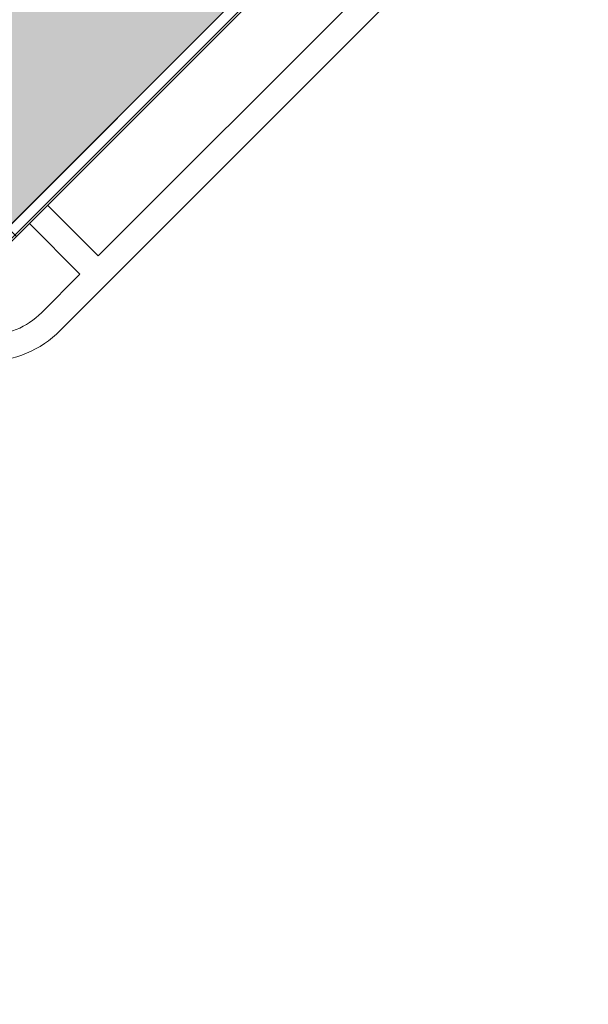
# Model space of a CAD drawing. Header units: millimetres. Extents: x 811 to 573824, y 137 to 100812.
# Tile 97 of 143: x 461217 to 461767, y 69833 to 70785. Entities that reach past the tile are written whole.
import ezdxf

# ---------------------------------------------------------------- set-up
doc = ezdxf.new("R2010")
doc.units = ezdxf.units.MM
doc.header["$LTSCALE"] = 3
doc.header["$MEASUREMENT"] = 0
for name, color, linetype, lineweight in [('COLUMN', 7, 'Continuous', 0), ('EXIST BRICKWORK', 7, 'Continuous', 0), ('FOH TEXT', 7, 'Continuous', 0), ('JOINERY DETAILS TEXT', 7, 'Continuous', 0)]:
    doc.layers.add(name, color=color, linetype=linetype, lineweight=lineweight)
doc.styles.add('ARA-30', font='stylu.ttf', dxfattribs={"height": 60})
doc.styles.add('ARC SCALE50', font='swissc.ttf', dxfattribs={"height": 100})

# ---------------------------------------------------------------- blocks, each defined once
blk = doc.blocks.new('gsdgsr')
at = {"layer": 'COLUMN'}
h = blk.add_hatch(color=256, dxfattribs=at)
h.dxf.hatch_style = 1
h.paths.add_polyline_path([(460914.9663488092, 70833.6490256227), (461185.0811392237, 70563.53423520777), (461600.8599265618, 70979.31302254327), (461330.7451361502, 71249.42781295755)])
for p, q in [((461317.512716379, 71290.78644059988, 0.1178512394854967), (461332.4435932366, 71270.75831063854, 0.1178512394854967)), ((461317.5127163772, 71290.78644060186, 0.1178512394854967), (461332.4435932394, 71270.75831063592, 0.1178512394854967)), ((461317.512716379, 71290.78644059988, 0.1178512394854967), (461332.4435932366, 71270.75831063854, 0.1178512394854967)), ((461317.5127163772, 71290.78644060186, 0.1178512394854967), (461332.4435932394, 71270.75831063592, 0.1178512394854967)), ((461683.7791808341, 71046.30040588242, 0.1178512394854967), (461448.428344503, 71281.65124221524, 0.1178512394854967)), ((461683.7791808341, 71046.30040588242, 0.1178512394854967), (461448.428344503, 71281.65124221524, 0.1178512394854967)), ((461430.7094490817, 71263.98752145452, 0.1178512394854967), (461377.690141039, 71210.96821341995, 0.1178512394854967)), ((461430.7094490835, 71263.98752145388, 0.1178512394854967), (461377.6901410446, 71210.96821341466, 0.1178512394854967)), ((461430.7094490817, 71263.98752145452, 0.1178512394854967), (461377.690141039, 71210.96821341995, 0.1178512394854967)), ((461430.7094490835, 71263.98752145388, 0.1178512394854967), (461377.6901410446, 71210.96821341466, 0.1178512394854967)), ((461330.7451361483, 71257.9130943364, 0.1178512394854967), (460906.481067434, 70833.6490256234, 0.1178512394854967)), ((460906.481067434, 70833.6490256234, 0.1178512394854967), (461330.7451361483, 71257.91309433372, 0.1178512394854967)), ((461330.7451361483, 71257.9130943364, 0.1178512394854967), (460906.481067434, 70833.6490256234, 0.1178512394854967)), ((460906.481067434, 70833.6490256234, 0.1178512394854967), (461330.7451361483, 71257.91309433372, 0.1178512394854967)), ((460914.9663488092, 70833.6490256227, 0.1178512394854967), (461330.7451361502, 71249.42781295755, 0.1178512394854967)), ((460914.9663488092, 70833.6490256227, 0.1178512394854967), (461330.7451361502, 71249.42781295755, 0.1178512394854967)), ((461330.7451361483, 71257.91309433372, 0.1178512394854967), (461613.5878486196, 70975.07038186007, 0.1178512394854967)), ((461330.7451361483, 71257.91309433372, 0.1178512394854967), (461613.5878486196, 70975.07038186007, 0.1178512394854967)), ((461330.7451361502, 71249.42781295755, 0.1178512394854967), (461600.8599265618, 70979.31302254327, 0.1178512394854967)), ((461330.7451361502, 71249.42781295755, 0.1178512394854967), (461600.8599265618, 70979.31302254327, 0.1178512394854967)), ((461395.3678105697, 71193.29054388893, 0.1178512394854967), (461448.4007571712, 71246.32349048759, 0.1178512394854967)), ((461395.3678105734, 71193.29054388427, 0.1178512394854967), (461448.400757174, 71246.32349048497, 0.1178512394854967)), ((461395.3678105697, 71193.29054388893, 0.1178512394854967), (461448.4007571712, 71246.32349048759, 0.1178512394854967)), ((461395.3678105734, 71193.29054388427, 0.1178512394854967), (461448.400757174, 71246.32349048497, 0.1178512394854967)), ((461448.4007571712, 71246.32349048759, 0.1178512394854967), (461607.627511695, 71087.09673596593, 0.1178512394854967)), ((461448.400757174, 71246.32349048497, 0.1178512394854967), (461607.6275116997, 71087.09673595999, 0.1178512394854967)), ((461448.4007571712, 71246.32349048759, 0.1178512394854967), (461607.627511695, 71087.09673596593, 0.1178512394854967)), ((461448.400757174, 71246.32349048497, 0.1178512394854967), (461607.6275116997, 71087.09673595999, 0.1178512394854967)), ((461607.627511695, 71087.09673596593, 0.1178512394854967), (461554.5945650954, 71034.06378935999, 0.1178512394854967)), ((461607.6275116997, 71087.09673595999, 0.1178512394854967), (461554.5945650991, 71034.06378935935, 0.1178512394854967)), ((461607.627511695, 71087.09673596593, 0.1178512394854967), (461554.5945650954, 71034.06378935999, 0.1178512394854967)), ((461607.6275116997, 71087.09673595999, 0.1178512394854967), (461554.5945650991, 71034.06378935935, 0.1178512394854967)), ((461572.2722346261, 71016.38611983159, 0.1178512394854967), (461625.3051812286, 71069.4190664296, 0.1178512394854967)), ((461572.2722346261, 71016.38611982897, 0.1178512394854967), (461625.3051812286, 71069.4190664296, 0.1178512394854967)), ((461572.2722346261, 71016.38611983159, 0.1178512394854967), (461625.3051812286, 71069.4190664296, 0.1178512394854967)), ((461572.2722346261, 71016.38611982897, 0.1178512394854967), (461625.3051812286, 71069.4190664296, 0.1178512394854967)), ((461625.3051812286, 71069.4190664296, 0.1178512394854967), (461672.5859561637, 71022.13829149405, 0.1178512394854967)), ((461625.3051812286, 71069.4190664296, 0.1178512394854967), (461672.5859561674, 71022.13829149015, 0.1178512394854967)), ((461625.3051812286, 71069.4190664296, 0.1178512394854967), (461672.5859561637, 71022.13829149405, 0.1178512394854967)), ((461625.3051812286, 71069.4190664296, 0.1178512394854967), (461672.5859561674, 71022.13829149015, 0.1178512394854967)), ((461185.0811392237, 70563.53423520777, 0.1178512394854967), (461600.8599265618, 70979.31302254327, 0.1178512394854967)), ((461185.0811392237, 70563.53423520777, 0.1178512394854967), (461600.8599265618, 70979.31302254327, 0.1178512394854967)), ((461613.5878486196, 70975.07038186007, 0.1178512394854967), (461189.3237799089, 70550.80631314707, 0.1178512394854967)), ((461613.5878486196, 70975.07038186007, 0.1178512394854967), (461189.3237799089, 70550.80631314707, 0.1178512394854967)), ((461613.5878486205, 70975.07038185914, 0.1178512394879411), (461189.3237799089, 70550.8063131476, 0.1178512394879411)), ((461205.5872358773, 70584.04033186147, 0.1178512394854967), (461580.3538299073, 70958.80692588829, 0.1178512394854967)), ((461205.5872358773, 70584.04033186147, 0.1178512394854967), (461580.3538299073, 70958.80692588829, 0.1178512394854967)), ((461208.4156630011, 70572.7266233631, 0.1178512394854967), (461591.6675384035, 70955.97849876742, 0.1178512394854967)), ((461208.4156630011, 70572.7266233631, 0.1178512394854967), (461591.6675384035, 70955.97849876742, 0.1178512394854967)), ((461584.5964705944, 70963.04956657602, 0.1178512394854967), (461580.3538299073, 70958.80692588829, 0.1178512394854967)), ((461584.5964705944, 70963.04956657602, 0.1178512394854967), (461580.3538299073, 70958.80692588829, 0.1178512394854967)), ((461580.3538299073, 70958.80692588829, 0.1178512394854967), (461584.5964705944, 70954.56428520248, 0.1178512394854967)), ((461580.3538299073, 70958.80692588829, 0.1178512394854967), (461584.5964705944, 70954.56428520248, 0.1178512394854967)), ((461580.3538299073, 70958.80692588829, 0.1178512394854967), (461584.5964705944, 70954.56428520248, 0.1178512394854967)), ((461580.3538299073, 70958.80692588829, 0.1178512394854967), (461584.5964705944, 70954.56428520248, 0.1178512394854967)), ((461591.6675384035, 70955.97849876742, 0.1178512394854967), (461584.5964705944, 70963.04956657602, 0.1178512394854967)), ((461591.6675384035, 70955.97849876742, 0.1178512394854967), (461584.5964705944, 70963.04956657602, 0.1178512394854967)), ((461584.5964705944, 70954.56428520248, 0.1178512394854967), (461588.8391112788, 70950.3216445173, 0.1178512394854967)), ((461584.5964705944, 70954.56428520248, 0.1178512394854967), (461588.8391112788, 70950.3216445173, 0.1178512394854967)), ((461576.4177684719, 70937.90030170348, 0.1178512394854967), (461558.7400989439, 70920.22263217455, 0.1178512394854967)), ((461576.4177684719, 70937.90030170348, 0.1178512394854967), (461558.7400989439, 70920.22263217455, 0.1178512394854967)), ((461625.3689644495, 70888.94910572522, 0.1178512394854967), (461576.4177684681, 70937.90030170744, 0.1178512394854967)), ((461625.3689644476, 70888.9491057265, 0.1178512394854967), (461576.4177684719, 70937.90030170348, 0.1178512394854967)), ((461625.3689644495, 70888.94910572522, 0.1178512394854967), (461576.4177684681, 70937.90030170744, 0.1178512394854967)), ((461625.3689644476, 70888.9491057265, 0.1178512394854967), (461576.4177684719, 70937.90030170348, 0.1178512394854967)), ((461663.6962368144, 70927.27637809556, 0.1178512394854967), (461625.3689644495, 70888.94910572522, 0.1178512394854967)), ((461663.6962368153, 70927.27637809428, 0.1178512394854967), (461625.3689644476, 70888.9491057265, 0.1178512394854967)), ((461663.6962368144, 70927.27637809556, 0.1178512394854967), (461625.3689644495, 70888.94910572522, 0.1178512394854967)), ((461663.6962368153, 70927.27637809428, 0.1178512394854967), (461625.3689644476, 70888.9491057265, 0.1178512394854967)), ((461558.7400989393, 70920.22263217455, 0.1178512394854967), (461607.6912949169, 70871.27143619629, 0.1178512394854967)), ((461558.7400989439, 70920.22263217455, 0.1178512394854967), (461607.6912949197, 70871.27143619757, 0.1178512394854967)), ((461558.7400989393, 70920.22263217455, 0.1178512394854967), (461607.6912949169, 70871.27143619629, 0.1178512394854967)), ((461558.7400989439, 70920.22263217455, 0.1178512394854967), (461607.6912949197, 70871.27143619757, 0.1178512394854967)), ((461256.3811864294, 70484.60598866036, 0.1178512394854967), (461681.1368406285, 70909.3616428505, 0.1178512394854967)), ((461256.3811864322, 70484.60598865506, 0.1178512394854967), (461681.1368406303, 70909.36164284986, 0.1178512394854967)), ((461256.3811864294, 70484.60598866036, 0.1178512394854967), (461681.1368406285, 70909.3616428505, 0.1178512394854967)), ((461256.3811864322, 70484.60598865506, 0.1178512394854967), (461681.1368406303, 70909.36164284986, 0.1178512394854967)), ((461607.6912949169, 70871.27143619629, 0.1178512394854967), (461293.1227255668, 70556.70286685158, 0.1178512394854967)), ((461607.6912949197, 70871.27143619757, 0.1178512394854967), (461293.1227255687, 70556.70286685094, 0.1178512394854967)), ((461607.6912949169, 70871.27143619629, 0.1178512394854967), (461293.1227255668, 70556.70286685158, 0.1178512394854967)), ((461607.6912949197, 70871.27143619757, 0.1178512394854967), (461293.1227255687, 70556.70286685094, 0.1178512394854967)), ((460893.5859233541, 70831.98428730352, 0.1178512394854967), (460873.5438680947, 70846.92905875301, 0.1178512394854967)), ((460893.5859233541, 70831.98428730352, 0.1178512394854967), (460873.5438680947, 70846.92905875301, 0.1178512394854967)), ((460893.5859233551, 70831.98428729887, 0.1178512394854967), (460873.5438680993, 70846.92905874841, 0.1178512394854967)), ((460893.5859233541, 70831.98428730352, 0.1178512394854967), (460873.5438680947, 70846.92905875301, 0.1178512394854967)), ((460893.5859233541, 70831.98428730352, 0.1178512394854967), (460873.5438680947, 70846.92905875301, 0.1178512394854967)), ((460893.5859233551, 70831.98428729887, 0.1178512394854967), (460873.5438680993, 70846.92905874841, 0.1178512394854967)), ((461189.3237799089, 70550.80631314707, 0.1178512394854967), (460906.481067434, 70833.6490256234, 0.1178512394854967)), ((461189.3237799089, 70550.80631314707, 0.1178512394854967), (460906.481067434, 70833.6490256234, 0.1178512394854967)), ((461185.0811392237, 70563.53423520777, 0.1178512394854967), (460914.9663488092, 70833.6490256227, 0.1178512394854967)), ((461185.0811392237, 70563.53423520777, 0.1178512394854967), (460914.9663488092, 70833.6490256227, 0.1178512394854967)), ((460953.3845406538, 70786.74542842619, 0.1178512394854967), (460900.2596674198, 70733.62055519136, 0.1178512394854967)), ((460953.3845406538, 70786.74542842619, 0.1178512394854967), (460900.2596674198, 70733.62055519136, 0.1178512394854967)), ((460953.3845406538, 70786.74542842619, 0.1178512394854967), (460900.2596674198, 70733.6205551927, 0.1178512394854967)), ((460953.3845406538, 70786.74542842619, 0.1178512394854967), (460900.2596674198, 70733.62055519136, 0.1178512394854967)), ((460953.3845406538, 70786.74542842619, 0.1178512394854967), (460900.2596674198, 70733.62055519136, 0.1178512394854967)), ((460953.3845406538, 70786.74542842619, 0.1178512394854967), (460900.2596674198, 70733.6205551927, 0.1178512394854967)), ((460917.8324772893, 70715.83802600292, 0.1178512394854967), (460971.0622101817, 70769.06775889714, 0.1178512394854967)), ((460917.8324772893, 70715.83802600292, 0.1178512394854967), (460971.0622101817, 70769.06775889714, 0.1178512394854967)), ((460917.8324772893, 70715.83802600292, 0.1178512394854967), (460971.0622101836, 70769.0677588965, 0.1178512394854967)), ((460917.8324772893, 70715.83802600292, 0.1178512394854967), (460971.0622101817, 70769.06775889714, 0.1178512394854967)), ((460917.8324772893, 70715.83802600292, 0.1178512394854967), (460971.0622101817, 70769.06775889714, 0.1178512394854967)), ((460917.8324772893, 70715.83802600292, 0.1178512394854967), (460971.0622101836, 70769.0677588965, 0.1178512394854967)), ((460882.8150720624, 70715.50009216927, 0.1178512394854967), (461113.5268018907, 70484.78836234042, 0.1178512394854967)), ((460882.8150720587, 70715.50009217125, 0.1178512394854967), (461113.5268018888, 70484.78836234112, 0.1178512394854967)), ((460882.8150720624, 70715.50009216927, 0.1178512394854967), (461113.5268018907, 70484.78836234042, 0.1178512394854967)), ((460882.8150720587, 70715.50009217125, 0.1178512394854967), (461113.5268018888, 70484.78836234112, 0.1178512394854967)), ((461077.1006395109, 70556.56986377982, 0.1178512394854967), (460917.8324772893, 70715.83802600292, 0.1178512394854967)), ((461077.1006395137, 70556.56986377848, 0.1178512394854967), (460917.8324772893, 70715.83802600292, 0.1178512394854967)), ((461077.1006395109, 70556.56986377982, 0.1178512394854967), (460917.8324772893, 70715.83802600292, 0.1178512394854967)), ((461077.1006395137, 70556.56986377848, 0.1178512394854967), (460917.8324772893, 70715.83802600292, 0.1178512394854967)), ((461130.330372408, 70609.7995966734, 0.1178512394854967), (461077.1006395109, 70556.56986377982, 0.1178512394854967)), ((461130.330372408, 70609.79959667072, 0.1178512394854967), (461077.1006395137, 70556.56986377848, 0.1178512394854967)), ((461130.330372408, 70609.7995966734, 0.1178512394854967), (461077.1006395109, 70556.56986377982, 0.1178512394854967)), ((461130.330372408, 70609.79959667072, 0.1178512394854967), (461077.1006395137, 70556.56986377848, 0.1178512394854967)), ((461293.1227255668, 70556.70286685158, 0.1178512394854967), (461244.1715295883, 70605.65406282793, 0.1178512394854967)), ((461293.1227255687, 70556.70286685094, 0.1178512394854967), (461244.1715295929, 70605.65406282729, 0.1178512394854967)), ((461293.1227255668, 70556.70286685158, 0.1178512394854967), (461244.1715295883, 70605.65406282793, 0.1178512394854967)), ((461293.1227255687, 70556.70286685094, 0.1178512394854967), (461244.1715295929, 70605.65406282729, 0.1178512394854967)), ((461094.7350391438, 70538.84892435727, 0.1178512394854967), (461148.0080419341, 70592.12192714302, 0.1178512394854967)), ((461094.7350391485, 70538.84892435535, 0.1178512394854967), (461148.0080419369, 70592.12192714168, 0.1178512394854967)), ((461094.7350391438, 70538.84892435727, 0.1178512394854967), (461148.0080419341, 70592.12192714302, 0.1178512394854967)), ((461094.7350391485, 70538.84892435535, 0.1178512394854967), (461148.0080419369, 70592.12192714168, 0.1178512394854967)), ((461209.8298765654, 70579.79769117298, 0.1178512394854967), (461205.5872358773, 70584.04033186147, 0.1178512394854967)), ((461209.8298765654, 70579.79769117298, 0.1178512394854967), (461205.5872358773, 70584.04033186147, 0.1178512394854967)), ((461209.8298765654, 70579.79769117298, 0.1178512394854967), (461205.5872358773, 70584.04033186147, 0.1178512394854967)), ((461209.8298765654, 70579.79769117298, 0.1178512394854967), (461205.5872358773, 70584.04033186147, 0.1178512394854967)), ((461226.4938600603, 70587.97639330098, 0.1178512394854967), (461275.4186786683, 70539.05157469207, 0.1178512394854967)), ((461226.493860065, 70587.97639329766, 0.1178512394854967), (461275.418678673, 70539.05157468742, 0.1178512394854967)), ((461226.4938600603, 70587.97639330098, 0.1178512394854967), (461275.4186786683, 70539.05157469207, 0.1178512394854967)), ((461226.493860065, 70587.97639329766, 0.1178512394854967), (461275.418678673, 70539.05157468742, 0.1178512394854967)), ((461201.3445951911, 70579.79769117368, 0.1178512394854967), (461208.4156630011, 70572.7266233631, 0.1178512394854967)), ((461201.3445951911, 70579.79769117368, 0.1178512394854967), (461208.4156630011, 70572.7266233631, 0.1178512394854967)), ((461214.0725172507, 70575.5550504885, 0.1178512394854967), (461209.8298765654, 70579.79769117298, 0.1178512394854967)), ((461214.0725172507, 70575.5550504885, 0.1178512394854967), (461209.8298765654, 70579.79769117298, 0.1178512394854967)), ((461132.1672179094, 70501.41674559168, 0.1178512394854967), (461094.7350391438, 70538.84892435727, 0.1178512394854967)), ((461132.1672179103, 70501.41674559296, 0.1178512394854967), (461094.7350391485, 70538.84892435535, 0.1178512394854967)), ((461132.1672179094, 70501.41674559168, 0.1178512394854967), (461094.7350391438, 70538.84892435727, 0.1178512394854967)), ((461132.1672179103, 70501.41674559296, 0.1178512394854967), (461094.7350391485, 70538.84892435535, 0.1178512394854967)), ((461275.4186786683, 70539.05157469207, 0.1178512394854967), (461238.2316946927, 70501.8645907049, 0.1178512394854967)), ((461275.418678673, 70539.05157468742, 0.1178512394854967), (461238.2316946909, 70501.86459070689, 0.1178512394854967)), ((461275.4186786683, 70539.05157469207, 0.1178512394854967), (461238.2316946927, 70501.8645907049, 0.1178512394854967)), ((461275.418678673, 70539.05157468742, 0.1178512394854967), (461238.2316946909, 70501.86459070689, 0.1178512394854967))]:
    blk.add_line(p, q, dxfattribs=at)
for centre, radius, start, end in [((461377.7176663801, 71210.9405641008, 0.1178512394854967), 100, 44.99999999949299, 127.0168237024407), ((461377.7176663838, 71210.9405640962, 0.1178512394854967), 100, 44.99999999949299, 127.0168237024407), ((461377.7176663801, 71210.9405641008, 0.1178512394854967), 100, 44.99999999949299, 127.0168237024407), ((461377.7176663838, 71210.9405640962, 0.1178512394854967), 100, 44.99999999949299, 127.0168237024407), ((461377.6900767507, 71210.9681491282, 0.1178512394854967), 74.98071541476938, 44.99999999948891, 127.1167844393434), ((461377.6900767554, 71210.96814912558, 0.1178512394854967), 74.98071541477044, 44.99999999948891, 127.1167844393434), ((461377.6900767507, 71210.9681491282, 0.1178512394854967), 74.98071541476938, 44.99999999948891, 127.1167844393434), ((461377.6900767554, 71210.96814912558, 0.1178512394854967), 74.98071541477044, 44.99999999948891, 127.1167844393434), ((461612.9679553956, 70978.022919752, 0.1178512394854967), 98.36688853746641, 0.5296290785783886, 43.95637462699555), ((461612.9679554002, 70978.02291974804, 0.1178512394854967), 98.36688853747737, 0.5296290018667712, 43.95637462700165), ((461612.9679553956, 70978.022919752, 0.1178512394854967), 98.36688853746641, 0.5296290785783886, 43.95637462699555), ((461612.9679554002, 70978.02291974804, 0.1178512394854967), 98.36688853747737, 0.5296290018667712, 43.95637462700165), ((461614.1632728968, 70979.765715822, 0.1178512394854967), 72.17094352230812, 313.3401634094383, 35.95247945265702), ((461614.1632729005, 70979.76571581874, 0.1178512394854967), 72.1709435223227, 313.340163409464, 35.95247945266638), ((461614.1632728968, 70979.765715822, 0.1178512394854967), 72.17094352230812, 313.3401634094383, 35.95247945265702), ((461614.1632729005, 70979.76571581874, 0.1178512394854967), 72.1709435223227, 313.340163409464, 35.95247945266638), ((461614.1632728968, 70979.765715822, 0.1178512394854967), 97.1709435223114, 313.5695442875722, 359.508513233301), ((461614.1632729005, 70979.76571581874, 0.1178512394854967), 97.17094352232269, 313.5695442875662, 359.508513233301), ((461614.1632728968, 70979.765715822, 0.1178512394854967), 97.1709435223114, 313.5695442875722, 359.508513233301), ((461614.1632729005, 70979.76571581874, 0.1178512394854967), 97.17094352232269, 313.5695442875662, 359.508513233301), ((460953.3967106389, 70786.63404138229, 0.1178512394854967), 100.0598100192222, 142.944398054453, 184.1518660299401), ((460953.3967106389, 70786.63404138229, 0.1178512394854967), 100.0598100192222, 142.944398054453, 184.1518660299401), ((460953.3967106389, 70786.63404137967, 0.1178512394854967), 100.059810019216, 142.9443980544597, 184.1518661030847), ((460953.3967106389, 70786.63404138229, 0.1178512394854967), 100.0598100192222, 142.944398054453, 184.1518660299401), ((460953.3967106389, 70786.63404138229, 0.1178512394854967), 100.0598100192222, 142.944398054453, 184.1518660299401), ((460953.3967106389, 70786.63404137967, 0.1178512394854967), 100.059810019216, 142.9443980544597, 184.1518661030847), ((460953.3967106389, 70786.63404138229, 0.1178512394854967), 75.05981001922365, 142.8295573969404, 224.9333088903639), ((460953.3967106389, 70786.63404138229, 0.1178512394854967), 75.05981001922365, 142.8295573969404, 224.9333088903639), ((460953.3967106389, 70786.63404137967, 0.1178512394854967), 75.05981001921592, 142.8295573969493, 224.933308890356), ((460953.3967106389, 70786.63404138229, 0.1178512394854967), 75.05981001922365, 142.8295573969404, 224.9333088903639), ((460953.3967106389, 70786.63404138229, 0.1178512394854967), 75.05981001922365, 142.8295573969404, 224.9333088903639), ((460953.3967106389, 70786.63404137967, 0.1178512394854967), 75.05981001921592, 142.8295573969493, 224.933308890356), ((460953.9840806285, 70786.66910074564, 0.1178512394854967), 100.6481771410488, 184.1475632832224, 224.9999999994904), ((460953.9840806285, 70786.66910074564, 0.1178512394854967), 100.6481771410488, 184.1475632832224, 224.9999999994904), ((460953.9840806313, 70786.66910074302, 0.1178512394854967), 100.6481771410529, 184.1475632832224, 224.9999999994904), ((460953.9840806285, 70786.66910074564, 0.1178512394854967), 100.6481771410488, 184.1475632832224, 224.9999999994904), ((460953.9840806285, 70786.66910074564, 0.1178512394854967), 100.6481771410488, 184.1475632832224, 224.9999999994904), ((460953.9840806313, 70786.66910074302, 0.1178512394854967), 100.6481771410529, 184.1475632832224, 224.9999999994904), ((461184.9098713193, 70555.05616639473, 0.1178512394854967), 75.22615869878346, 225.4829739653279, 270.0476477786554), ((461184.9098713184, 70555.05616639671, 0.1178512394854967), 75.22615869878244, 225.4829739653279, 270.0476477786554), ((461184.9098713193, 70555.05616639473, 0.1178512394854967), 75.22615869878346, 225.4829739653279, 270.0476477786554), ((461184.9098713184, 70555.05616639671, 0.1178512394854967), 75.22615869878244, 225.4829739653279, 270.0476477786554), ((461185.0355045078, 70555.06078089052, 0.1178512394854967), 75.23077361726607, 269.9519625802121, 315.0000000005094), ((461185.0355045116, 70555.06078088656, 0.1178512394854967), 75.23077361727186, 269.9519625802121, 315.0000000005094), ((461185.0355045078, 70555.06078089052, 0.1178512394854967), 75.23077361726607, 269.9519625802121, 315.0000000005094), ((461185.0355045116, 70555.06078088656, 0.1178512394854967), 75.23077361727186, 269.9519625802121, 315.0000000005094), ((461184.9158406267, 70555.09972839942, 0.1178512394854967), 100.2002148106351, 224.5642573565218, 270.0637513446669), ((461184.9158406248, 70555.09972839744, 0.1178512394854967), 100.2002148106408, 224.5642573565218, 270.0637513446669), ((461184.9158406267, 70555.09972839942, 0.1178512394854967), 100.2002148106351, 224.5642573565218, 270.0637513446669), ((461184.9158406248, 70555.09972839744, 0.1178512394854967), 100.2002148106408, 224.5642573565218, 270.0637513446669), ((461185.1392113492, 70555.17889010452, 0.1178512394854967), 100.2793769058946, 269.9360755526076, 315.2703159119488), ((461185.1392113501, 70555.17889010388, 0.1178512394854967), 100.2793769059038, 269.9360754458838, 315.2703159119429), ((461185.1392113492, 70555.17889010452, 0.1178512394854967), 100.2793769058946, 269.9360755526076, 315.2703159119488), ((461185.1392113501, 70555.17889010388, 0.1178512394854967), 100.2793769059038, 269.9360754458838, 315.2703159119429)]:
    blk.add_arc(centre, radius, start, end, dxfattribs=at)
blk = doc.blocks.new('dgged')
at = {"layer": 'COLUMN'}
blk.add_blockref('gsdgsr', (0, 0), dxfattribs=at)
blk = doc.blocks.new('EXISTING BRICKWORK')
at = {"layer": 'EXIST BRICKWORK', "color": 8}
blk.add_blockref('dgged', (0, 0), dxfattribs=at)

msp = doc.modelspace()

# ---------------------------------------------------------------- block references
at = {"layer": 'EXIST BRICKWORK'}
msp.add_blockref('EXISTING BRICKWORK', (0, 0), dxfattribs=at)

# ---------------------------------------------------------------- texts
at = {"layer": 'FOH TEXT', "insert": (458707.1505890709, 70769.71513060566, 0.117851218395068), "char_height": 75, "attachment_point": 1, "style": 'ARC SCALE50'}
msp.add_mtext_dynamic_manual_height_columns('\\pi-5.2003;{\\fStylus BT|b0|i0|c0|p34;COMMUNITY\\P\\pi161.10643;TABLE\\P\\pi279.5636;8}', width=624.2443394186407, gutter_width=1, heights=[0], dxfattribs=at)
at = {"layer": 'JOINERY DETAILS TEXT', "insert": (460390.5661669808, 68055.33925381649), "char_height": 75, "width": 566.027297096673, "attachment_point": 1, "rotation": 70.57194079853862, "style": 'ARA-30', "bg_fill": 1, "box_fill_scale": 1.5, "bg_fill_color": 254, "bg_fill_transparency": 0}
msp.add_mtext('\\A1;\\pi149.59491;JD10\\P\\pi29.13371;DETAIL 8A', dxfattribs=at)

doc.saveas('drawing.dxf')
